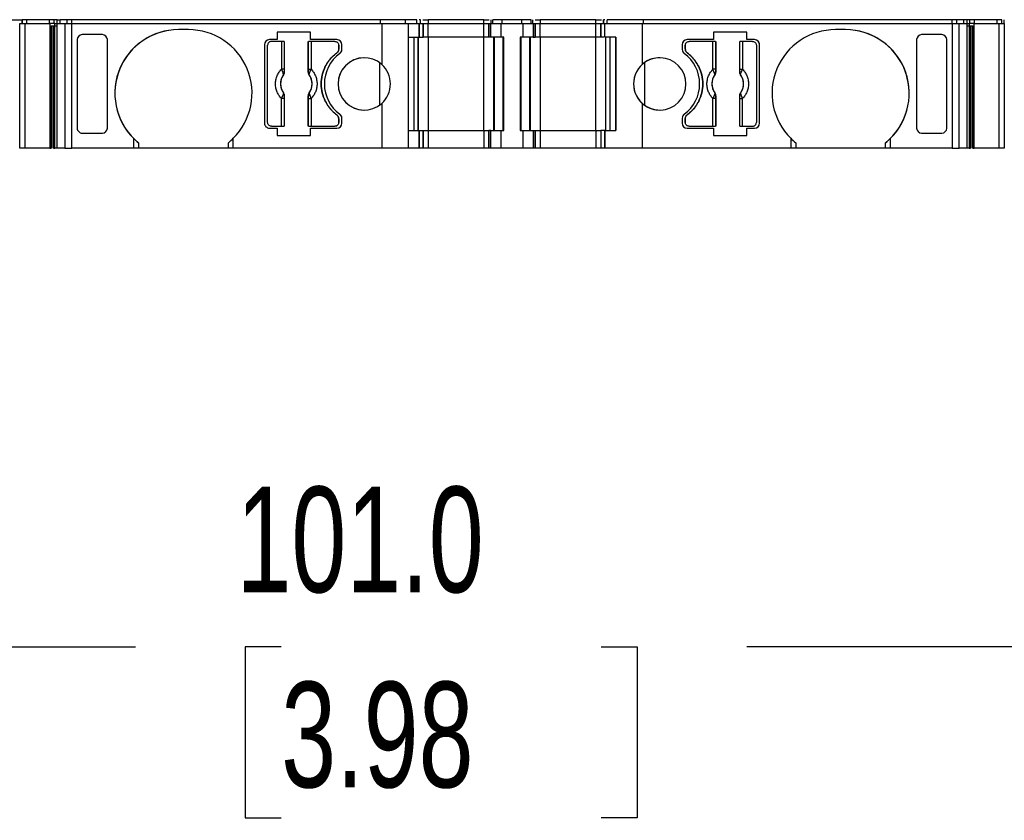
# Model space of a CAD drawing. Header units: millimetres. Extents: x 13 to 546, y 13 to 419.
# Tile 4 of 11: x 167 to 207, y 314 to 346. Entities that reach past the tile are written whole.
import ezdxf

# ---------------------------------------------------------------- set-up
doc = ezdxf.new("R2010")
doc.units = ezdxf.units.MM
doc.header["$LTSCALE"] = 2
doc.linetypes.add('SLD-Solid', pattern=[0])
doc.layers.add('DIMENSIONS', color=140, linetype='SLD-Solid', lineweight=25)
doc.styles.add('SLDTEXTSTYLE0', font='TXT', dxfattribs={"width": 0.7})
doc.dimstyles.new('SLDDIMSTYLE2', dxfattribs={"dimtxt": 4.316016, "dimasz": 6.604, "dimexe": 0, "dimexo": 0.0625, "dimgap": 1.079004, "dimtad": 0, "dimtih": 1, "dimtoh": 1, "dimrnd": 1e-09, "dimzin": 4, "dimdsep": 46, "dimtxsty": 'SLDTEXTSTYLE0', "dimsah": 1, "dimcen": 0.09, "dimadec": 0, "dimazin": 1, "dimtfac": 1, "dimtofl": 0, "dimtmove": 0, "dimatfit": 3, "dimfxl": 0, "dimfrac": 2, "dimtolj": 1, "dimtzin": 12, "dimarcsym": 0})

# ---------------------------------------------------------------- blocks, each defined once
blk = doc.blocks.new('_D_4')
at = {"layer": 'DIMENSIONS'}
for p, q in [((140.321, 338.249), (140.321, 314.435)), ((241.347, 338.249), (241.347, 314.435)), ((140.321, 320.785), (171.844, 320.785)), ((177.691, 320.785), (176.242, 320.785)), ((176.242, 320.785), (176.242, 313.926)), ((190.517, 320.785), (191.966, 320.785)), ((191.966, 320.785), (191.966, 313.926)), ((241.347, 320.785), (196.364, 320.785)), ((176.242, 313.926), (177.691, 313.926)), ((191.966, 313.926), (190.517, 313.926))]:
    blk.add_line(p, q, dxfattribs=at)
for points in [[(140.321, 320.785), (146.925, 319.769), (146.925, 321.801)], [(241.347, 320.785), (234.743, 321.801), (234.743, 319.769)]]:
    blk.add_solid(points, dxfattribs=at)
at = {"layer": 'DIMENSIONS', "char_height": 4.2333, "attachment_point": 1, "style": 'SLDTEXTSTYLE0'}
for s, insert in [('101.0', (175.896, 327.209)), ('3.98', (177.691, 319.383))]:
    blk.add_mtext(s, dxfattribs=dict(at, insert=insert))

msp = doc.modelspace()

# ---------------------------------------------------------------- linework, layer by layer
for p, q in [((166.857, 345.939), (167.302, 345.939)), ((167.302, 345.789), (167.302, 345.939)), ((167.308, 345.939), (167.302, 345.939)), ((167.302, 345.939), (167.302, 345.789)), ((167.308, 345.789), (167.308, 345.939)), ((167.497, 345.939), (167.308, 345.939)), ((167.497, 345.789), (167.497, 345.939)), ((168.405, 345.939), (167.497, 345.939)), ((168.405, 345.789), (168.405, 345.939)), ((168.592, 345.939), (168.405, 345.939)), ((168.592, 345.789), (168.592, 345.939)), ((168.707, 345.939), (168.592, 345.939)), ((168.707, 345.789), (168.707, 345.939)), ((168.707, 345.939), (168.826, 345.939)), ((168.826, 345.789), (168.826, 345.939)), ((169.11, 345.939), (168.826, 345.939)), ((169.11, 345.789), (169.11, 345.939)), ((169.303, 345.939), (169.11, 345.939)), ((169.303, 345.789), (169.303, 345.939)), ((181.677, 345.939), (169.303, 345.939)), ((181.677, 345.789), (181.677, 345.939)), ((182.679, 345.939), (181.677, 345.939)), ((182.679, 345.789), (182.679, 345.939)), ((183.123, 345.939), (182.679, 345.939)), ((183.123, 345.789), (183.123, 345.939)), ((183.123, 345.789), (183.123, 345.939)), ((183.279, 345.789), (183.279, 345.939)), ((183.279, 345.789), (183.279, 345.939)), ((183.579, 345.939), (183.579, 345.789)), ((185.811, 345.939), (183.579, 345.939)), ((185.811, 345.789), (185.811, 345.939)), ((186.111, 345.789), (186.111, 345.939)), ((186.111, 345.789), (186.111, 345.939)), ((186.17, 345.789), (186.17, 345.939)), ((186.553, 345.939), (186.17, 345.939)), ((186.553, 345.789), (186.553, 345.939)), ((187.337, 345.939), (186.553, 345.939)), ((187.337, 345.789), (187.337, 345.939)), ((187.72, 345.939), (187.337, 345.939)), ((187.72, 345.789), (187.72, 345.939)), ((187.779, 345.789), (187.779, 345.939)), ((187.779, 345.789), (187.779, 345.939)), ((188.079, 345.939), (188.079, 345.789)), ((190.311, 345.939), (188.079, 345.939)), ((190.311, 345.789), (190.311, 345.939)), ((190.611, 345.789), (190.611, 345.939)), ((190.611, 345.939), (190.611, 345.789)), ((190.767, 345.789), (190.767, 345.939)), ((192.213, 345.939), (190.767, 345.939)), ((190.767, 345.789), (190.767, 345.939)), ((192.213, 345.789), (192.213, 345.939)), ((204.587, 345.939), (192.213, 345.939)), ((204.587, 345.789), (204.587, 345.939)), ((204.781, 345.789), (204.781, 345.939)), ((205.064, 345.939), (204.781, 345.939)), ((205.064, 345.789), (205.064, 345.939)), ((205.183, 345.939), (205.183, 345.789)), ((205.298, 345.789), (205.298, 345.939)), ((205.443, 345.939), (205.298, 345.939)), ((205.485, 345.939), (205.443, 345.939)), ((205.485, 345.789), (205.485, 345.939)), ((206.393, 345.939), (205.485, 345.939)), ((206.393, 345.789), (206.393, 345.939)), ((206.582, 345.939), (206.393, 345.939)), ((206.582, 345.789), (206.582, 345.939)), ((206.589, 345.789), (206.589, 345.939)), ((206.589, 345.789), (206.589, 345.939)), ((206.67, 345.939), (206.67, 345.789)), ((167.212, 340.789), (167.212, 345.789)), ((167.212, 345.789), (167.419, 345.789)), ((167.419, 345.789), (167.419, 340.789)), ((167.419, 345.789), (168.415, 345.789)), ((168.415, 345.789), (168.415, 340.789)), ((168.473, 345.789), (168.415, 345.789)), ((168.618, 345.789), (168.473, 345.789)), ((168.473, 345.689), (168.618, 345.689)), ((168.473, 340.789), (168.473, 345.689)), ((168.495, 345.689), (168.495, 340.789)), ((168.566, 345.689), (168.566, 340.789)), ((168.609, 340.789), (168.609, 345.689)), ((168.618, 345.689), (168.618, 345.789)), ((168.618, 345.789), (168.711, 345.789)), ((168.618, 345.689), (168.711, 345.689)), ((168.711, 340.789), (168.711, 345.789)), ((168.711, 345.789), (169.013, 345.789)), ((169.013, 345.789), (169.013, 340.789)), ((169.013, 345.789), (169.303, 345.789)), ((169.303, 345.789), (181.722, 345.789)), ((169.303, 340.789), (169.303, 345.789)), ((173.972, 345.539), (173.572, 345.539)), ((177.527, 345.439), (177.527, 345.139)), ((178.868, 345.439), (177.527, 345.439)), ((177.527, 345.439), (177.527, 345.139)), ((177.527, 345.439), (177.527, 345.439)), ((178.868, 345.139), (178.868, 345.439)), ((181.722, 345.789), (181.722, 344.147)), ((181.722, 345.789), (182.779, 345.789)), ((182.779, 345.789), (182.779, 340.789)), ((182.779, 345.789), (183.223, 345.789)), ((183.223, 345.239), (183.223, 345.789)), ((183.223, 345.789), (183.223, 345.239)), ((183.223, 345.789), (183.223, 345.789)), ((183.223, 345.789), (183.379, 345.789)), ((183.279, 345.789), (183.279, 345.803)), ((183.379, 345.239), (183.379, 345.789)), ((183.379, 345.789), (183.379, 345.239)), ((183.379, 345.789), (183.379, 345.789)), ((183.379, 345.239), (183.379, 345.789)), ((183.379, 345.789), (183.379, 345.789)), ((183.379, 345.789), (183.579, 345.789)), ((183.579, 345.239), (183.579, 345.789)), ((183.579, 345.789), (185.811, 345.789)), ((185.811, 345.239), (185.811, 345.789)), ((185.811, 345.789), (186.011, 345.789)), ((186.011, 345.789), (186.011, 345.239)), ((186.011, 345.789), (186.099, 345.789)), ((186.011, 345.239), (186.011, 345.789)), ((186.011, 345.789), (186.011, 345.789)), ((186.099, 345.239), (186.099, 345.789)), ((186.099, 345.789), (186.511, 345.789)), ((186.511, 345.239), (186.511, 345.789)), ((186.511, 345.789), (187.379, 345.789)), ((187.379, 345.789), (187.379, 345.239)), ((187.379, 345.789), (187.791, 345.789)), ((187.791, 345.789), (187.791, 345.239)), ((187.791, 345.789), (187.879, 345.789)), ((187.879, 345.239), (187.879, 345.789)), ((187.879, 345.789), (187.879, 345.239)), ((187.879, 345.789), (187.879, 345.789)), ((187.879, 345.789), (188.079, 345.789)), ((188.079, 345.239), (188.079, 345.789)), ((188.079, 345.789), (190.311, 345.789)), ((190.311, 345.239), (190.311, 345.789)), ((190.311, 345.789), (190.511, 345.789)), ((190.511, 345.789), (190.511, 345.239)), ((190.511, 345.789), (190.667, 345.789)), ((190.511, 345.789), (190.511, 345.239)), ((190.511, 345.239), (190.511, 345.789)), ((190.667, 345.239), (190.667, 345.789)), ((190.667, 345.789), (192.169, 345.789)), ((190.667, 345.239), (190.667, 345.789)), ((190.667, 345.789), (190.667, 345.789)), ((192.169, 345.789), (204.587, 345.789)), ((192.169, 345.789), (192.169, 344.147)), ((196.364, 345.439), (195.023, 345.439)), ((195.023, 345.439), (195.023, 345.139)), ((196.364, 345.139), (196.364, 345.439)), ((200.319, 345.539), (199.919, 345.539)), ((204.587, 345.789), (204.587, 340.789)), ((204.587, 345.789), (204.877, 345.789)), ((204.877, 340.789), (204.877, 345.789)), ((204.877, 345.789), (205.179, 345.789)), ((205.179, 345.789), (205.179, 340.789)), ((205.179, 345.789), (205.272, 345.789)), ((205.179, 345.689), (205.272, 345.689)), ((205.272, 345.789), (205.272, 345.689)), ((205.417, 345.789), (205.272, 345.789)), ((205.272, 345.689), (205.417, 345.689)), ((205.281, 345.689), (205.281, 340.789)), ((205.324, 340.789), (205.324, 345.689)), ((205.395, 340.789), (205.395, 345.689)), ((205.475, 345.789), (205.417, 345.789)), ((205.417, 345.689), (205.417, 340.789)), ((205.475, 340.789), (205.475, 345.789)), ((205.475, 345.789), (206.471, 345.789)), ((206.471, 340.789), (206.471, 345.789)), ((206.471, 345.789), (206.678, 345.789)), ((206.678, 345.789), (206.678, 340.789)), ((169.513, 345.139), (169.513, 341.59)), ((169.513, 345.139), (169.513, 341.59)), ((170.522, 345.339), (169.713, 345.339)), ((170.722, 341.59), (170.722, 345.139)), ((177.527, 345.139), (177.222, 345.139)), ((177.705, 345.064), (177.297, 345.064)), ((177.705, 345.064), (177.705, 343.951)), ((177.805, 345.064), (177.805, 343.951)), ((177.814, 345.064), (177.814, 343.841)), ((178.779, 343.841), (178.779, 345.064)), ((178.789, 343.951), (178.789, 345.064)), ((179.922, 345.139), (178.868, 345.139)), ((178.888, 345.064), (178.888, 343.951)), ((179.847, 345.064), (178.888, 345.064)), ((179.847, 345.064), (179.847, 345.064)), ((182.779, 345.239), (183.223, 345.239)), ((183.023, 341.489), (183.023, 345.239)), ((183.023, 341.489), (183.023, 345.239)), ((183.179, 345.239), (183.179, 341.489)), ((183.179, 341.489), (183.179, 345.239)), ((183.223, 345.239), (183.223, 345.239)), ((183.223, 345.239), (183.379, 345.239)), ((183.579, 345.239), (183.379, 345.239)), ((183.579, 345.239), (183.579, 341.489)), ((185.811, 345.239), (183.579, 345.239)), ((185.811, 341.489), (185.811, 345.239)), ((186.011, 345.239), (185.811, 345.239)), ((186.511, 345.239), (186.099, 345.239)), ((186.211, 341.489), (186.211, 345.239)), ((186.211, 345.239), (186.211, 341.489)), ((186.241, 341.489), (186.241, 345.239)), ((186.611, 345.239), (186.511, 345.239)), ((186.594, 341.489), (186.594, 345.239)), ((186.611, 341.489), (186.611, 345.239)), ((186.611, 341.489), (186.611, 345.239)), ((186.611, 345.239), (186.611, 345.239)), ((187.279, 345.239), (187.279, 341.489)), ((187.379, 345.239), (187.279, 345.239)), ((187.296, 345.239), (187.296, 341.489)), ((187.791, 345.239), (187.379, 345.239)), ((187.649, 345.239), (187.649, 341.489)), ((187.679, 345.239), (187.679, 341.489)), ((187.679, 341.489), (187.679, 345.239)), ((187.791, 345.239), (187.879, 345.239)), ((188.079, 345.239), (187.879, 345.239)), ((188.079, 345.239), (188.079, 341.489)), ((190.311, 345.239), (188.079, 345.239)), ((190.311, 341.489), (190.311, 345.239)), ((190.511, 345.239), (190.311, 345.239)), ((191.111, 345.239), (190.667, 345.239)), ((190.667, 345.239), (190.667, 345.239)), ((190.711, 341.489), (190.711, 345.239)), ((190.867, 345.239), (190.867, 341.489)), ((190.867, 345.239), (190.867, 341.489)), ((191.111, 341.489), (191.111, 345.239)), ((191.111, 345.239), (191.111, 341.489)), ((195.023, 345.139), (193.969, 345.139)), ((195.002, 345.064), (194.044, 345.064)), ((195.002, 343.951), (195.002, 345.064)), ((195.102, 345.064), (195.102, 343.951)), ((195.111, 345.064), (195.111, 343.841)), ((196.076, 343.841), (196.076, 345.064)), ((196.086, 343.951), (196.086, 345.064)), ((196.185, 345.064), (196.185, 343.951)), ((196.594, 345.064), (196.185, 345.064)), ((196.669, 345.139), (196.364, 345.139)), ((203.169, 345.139), (203.169, 341.59)), ((204.177, 345.339), (203.369, 345.339)), ((204.377, 341.59), (204.377, 345.139)), ((204.377, 341.59), (204.377, 345.139)), ((177.022, 344.939), (177.022, 341.789)), ((177.022, 344.939), (177.022, 344.939)), ((177.022, 344.939), (177.022, 341.789)), ((177.147, 341.814), (177.147, 344.914)), ((179.997, 344.764), (179.997, 344.914)), ((179.997, 344.914), (179.997, 344.914)), ((179.997, 344.914), (179.997, 344.764)), ((179.997, 344.764), (179.997, 344.764)), ((180.122, 344.739), (180.122, 344.939)), ((193.769, 344.939), (193.769, 344.739)), ((193.894, 344.914), (193.894, 344.764)), ((193.894, 344.764), (193.894, 344.914)), ((196.744, 344.914), (196.744, 341.814)), ((196.869, 341.789), (196.869, 344.939)), ((196.869, 344.939), (196.869, 344.939)), ((196.869, 341.789), (196.869, 344.939)), ((179.917, 344.604), (179.917, 344.604)), ((177.805, 343.951), (177.705, 343.951)), ((177.807, 343.843), (177.814, 343.841)), ((178.779, 343.841), (178.786, 343.843)), ((178.789, 343.951), (178.888, 343.951)), ((181.633, 344.218), (181.633, 342.511)), ((192.257, 344.218), (192.257, 342.511)), ((195.102, 343.951), (195.002, 343.951)), ((195.111, 343.841), (195.105, 343.843)), ((196.076, 343.841), (196.083, 343.843)), ((196.086, 343.951), (196.185, 343.951)), ((177.777, 343.727), (177.778, 343.727)), ((178.815, 343.727), (178.816, 343.727)), ((195.074, 343.727), (195.075, 343.727)), ((196.112, 343.727), (196.114, 343.727)), ((177.705, 341.664), (177.705, 342.778)), ((177.805, 342.778), (177.705, 342.778)), ((177.778, 343.002), (177.777, 343.001)), ((177.805, 342.778), (177.805, 341.664)), ((177.814, 342.888), (177.807, 342.886)), ((177.814, 342.888), (177.814, 341.664)), ((178.779, 341.664), (178.779, 342.888)), ((178.779, 342.888), (178.786, 342.886)), ((178.789, 341.664), (178.789, 342.778)), ((178.789, 342.778), (178.888, 342.778)), ((178.816, 343.001), (178.815, 343.002)), ((178.888, 342.778), (178.888, 341.664)), ((195.002, 341.664), (195.002, 342.778)), ((195.102, 342.778), (195.002, 342.778)), ((195.075, 343.002), (195.074, 343.001)), ((195.102, 342.778), (195.102, 341.664)), ((195.111, 342.888), (195.105, 342.886)), ((195.111, 342.888), (195.111, 341.664)), ((196.076, 341.664), (196.076, 342.888)), ((196.083, 342.886), (196.076, 342.888)), ((196.086, 341.664), (196.086, 342.778)), ((196.086, 342.778), (196.185, 342.778)), ((196.114, 343.001), (196.112, 343.002)), ((196.185, 341.664), (196.185, 342.778)), ((181.722, 342.582), (181.722, 340.789)), ((192.169, 342.582), (192.169, 340.789)), ((179.917, 342.124), (179.917, 342.124)), ((179.997, 341.814), (179.997, 341.964)), ((179.997, 341.964), (179.997, 341.964)), ((179.997, 341.964), (179.997, 341.814)), ((180.122, 341.789), (180.122, 341.99)), ((193.769, 341.99), (193.769, 341.789)), ((193.894, 341.964), (193.894, 341.814)), ((193.894, 341.814), (193.894, 341.964)), ((177.022, 341.789), (177.022, 341.789)), ((177.222, 341.589), (177.527, 341.589)), ((177.297, 341.664), (177.705, 341.664)), ((177.527, 341.589), (177.527, 341.289)), ((177.527, 341.589), (177.527, 341.289)), ((177.527, 341.589), (177.527, 341.589)), ((178.868, 341.289), (178.868, 341.589)), ((178.868, 341.589), (179.922, 341.589)), ((178.888, 341.664), (179.847, 341.664)), ((179.997, 341.814), (179.997, 341.814)), ((182.779, 341.489), (183.223, 341.489)), ((183.223, 340.789), (183.223, 341.489)), ((183.223, 341.489), (183.223, 340.789)), ((183.223, 341.489), (183.223, 341.489)), ((183.223, 341.489), (183.379, 341.489)), ((183.379, 340.789), (183.379, 341.489)), ((183.379, 341.489), (183.379, 340.789)), ((183.379, 341.489), (183.579, 341.489)), ((183.379, 340.856), (183.379, 341.489)), ((183.579, 341.489), (183.579, 340.789)), ((183.579, 341.489), (185.811, 341.489)), ((185.811, 341.489), (185.811, 340.789)), ((185.811, 341.489), (186.011, 341.489)), ((186.011, 341.489), (186.011, 340.789)), ((186.099, 341.489), (186.011, 341.489)), ((186.011, 340.789), (186.011, 341.489)), ((186.099, 340.789), (186.099, 341.489)), ((186.099, 341.489), (186.511, 341.489)), ((186.511, 340.789), (186.511, 341.489)), ((186.511, 341.489), (186.611, 341.489)), ((186.611, 341.489), (186.611, 341.489)), ((187.279, 341.489), (187.379, 341.489)), ((187.379, 341.489), (187.379, 340.789)), ((187.379, 341.489), (187.791, 341.489)), ((187.791, 341.489), (187.791, 340.789)), ((187.791, 341.489), (187.879, 341.489)), ((187.879, 340.789), (187.879, 341.489)), ((187.879, 341.489), (187.879, 340.789)), ((187.879, 341.489), (187.879, 341.489)), ((187.879, 341.489), (188.079, 341.489)), ((188.079, 341.489), (188.079, 340.789)), ((188.079, 341.489), (190.311, 341.489)), ((190.311, 341.489), (190.311, 340.789)), ((190.311, 341.489), (190.511, 341.489)), ((190.511, 341.489), (190.511, 340.789)), ((190.667, 341.489), (190.511, 341.489)), ((190.511, 341.489), (190.511, 340.789)), ((190.667, 341.489), (190.667, 340.789)), ((190.667, 341.489), (191.111, 341.489)), ((190.667, 340.789), (190.667, 341.489)), ((190.667, 341.489), (190.667, 341.489)), ((193.969, 341.589), (195.023, 341.589)), ((194.044, 341.664), (195.002, 341.664)), ((195.023, 341.589), (195.023, 341.289)), ((196.185, 341.664), (196.594, 341.664)), ((196.364, 341.289), (196.364, 341.589)), ((196.364, 341.589), (196.669, 341.589)), ((196.869, 341.789), (196.869, 341.789)), ((169.713, 341.389), (170.522, 341.389)), ((171.772, 341.183), (171.772, 340.789)), ((175.772, 340.789), (175.772, 341.183)), ((177.527, 341.289), (178.868, 341.289)), ((195.023, 341.289), (196.364, 341.289)), ((198.119, 341.183), (198.119, 340.789)), ((202.119, 340.789), (202.119, 341.183)), ((203.369, 341.389), (204.177, 341.389)), ((167.419, 340.789), (167.212, 340.789)), ((168.415, 340.789), (167.419, 340.789)), ((168.415, 340.789), (168.473, 340.789)), ((169.013, 340.789), (168.711, 340.789)), ((169.013, 340.789), (169.303, 340.789)), ((171.772, 340.789), (169.303, 340.789)), ((171.972, 340.789), (171.772, 340.789)), ((171.972, 341.004), (171.972, 340.789)), ((175.572, 340.789), (171.972, 340.789)), ((175.572, 340.789), (175.572, 341.004)), ((175.772, 340.789), (175.572, 340.789)), ((181.722, 340.789), (175.772, 340.789)), ((182.779, 340.789), (181.722, 340.789)), ((183.223, 340.789), (182.779, 340.789)), ((183.223, 340.789), (183.223, 340.789)), ((183.379, 340.789), (183.223, 340.789)), ((183.379, 340.789), (183.379, 340.789)), ((183.579, 340.789), (183.379, 340.789)), ((185.811, 340.789), (183.579, 340.789)), ((186.011, 340.789), (185.811, 340.789)), ((186.099, 340.789), (186.011, 340.789)), ((186.011, 340.789), (186.011, 340.789)), ((186.511, 340.789), (186.099, 340.789)), ((187.379, 340.789), (186.511, 340.789)), ((187.791, 340.789), (187.379, 340.789)), ((187.879, 340.789), (187.791, 340.789)), ((187.879, 340.789), (187.879, 340.789)), ((188.079, 340.789), (187.879, 340.789)), ((190.311, 340.789), (188.079, 340.789)), ((190.511, 340.789), (190.311, 340.789)), ((190.667, 340.789), (190.511, 340.789)), ((192.169, 340.789), (190.667, 340.789)), ((190.667, 340.789), (190.667, 340.789)), ((198.119, 340.789), (192.169, 340.789)), ((198.319, 340.789), (198.119, 340.789)), ((198.319, 341.004), (198.319, 340.789)), ((201.919, 340.789), (198.319, 340.789)), ((201.919, 340.789), (201.919, 341.004)), ((202.119, 340.789), (201.919, 340.789)), ((204.587, 340.789), (202.119, 340.789)), ((204.587, 340.789), (204.877, 340.789)), ((205.179, 340.789), (204.877, 340.789)), ((205.417, 340.789), (205.475, 340.789)), ((206.471, 340.789), (205.475, 340.789)), ((206.678, 340.789), (206.471, 340.789))]:
    msp.add_line(p, q)
for centre, radius, start, end in [((173.572, 342.989), 2.55, 90, 225.0991), ((173.572, 342.989), 2.55, 90, 231.1376), ((173.972, 342.989), 2.55, 314.9009, 90), ((199.919, 342.989), 2.55, 90, 225.0991), ((200.319, 342.989), 2.55, 314.9009, 90), ((200.319, 342.989), 2.55, 308.8623, 90), ((177.222, 344.939), 0.2, 90, 180), ((177.222, 344.939), 0.2, 90, 180), ((179.922, 344.939), 0.2, 0, 89.9998), ((193.969, 344.939), 0.2, 90, 180), ((196.669, 344.939), 0.2, 0, 90), ((179.922, 344.739), 0.2, 306.0319, 0), ((193.969, 344.739), 0.2, 180, 233.9681), ((180.922, 343.364), 1.5, 126.0319, 233.9681), ((181.022, 343.364), 1.05, 48.1905, 311.8095), ((181.022, 343.364), 1.05, 90, 270), ((192.869, 343.364), 1.05, 228.1899, 131.8102), ((192.869, 343.364), 1.05, 90, 125.5977), ((192.969, 343.364), 1.5, 306.0319, 53.9681), ((177.743, 343.858), 0.066, 289.9615, 346.8945), ((178.85, 343.858), 0.066, 193.1054, 250.0385), ((181.022, 343.364), 1.05, 311.8095, 48.1905), ((192.869, 343.364), 1.05, 125.5977, 234.4023), ((192.869, 343.364), 1.05, 131.8102, 228.1899), ((195.04, 343.858), 0.066, 289.9615, 346.8945), ((196.147, 343.858), 0.066, 193.1055, 250.0385), ((178.297, 343.364), 0.634, 145.0833, 214.9167), ((178.297, 343.364), 0.634, 325.0833, 34.9167), ((195.594, 343.364), 0.634, 145.0833, 214.9167), ((195.594, 343.364), 0.634, 325.0833, 34.9167), ((177.743, 342.871), 0.066, 13.1055, 70.0385), ((178.85, 342.871), 0.066, 109.9615, 166.8946), ((195.04, 342.871), 0.066, 13.1055, 70.0385), ((196.147, 342.871), 0.066, 109.9615, 166.8945), ((192.869, 343.364), 1.05, 234.4023, 270), ((179.922, 341.99), 0.2, 0, 53.9679), ((193.969, 341.99), 0.2, 126.0319, 180), ((177.222, 341.789), 0.2, 180, 270.0003), ((177.222, 341.789), 0.2, 180, 270.0002), ((179.922, 341.789), 0.2, 270, 0), ((193.969, 341.789), 0.2, 180, 270), ((196.669, 341.789), 0.2, 270, 0), ((196.669, 341.789), 0.2, 270, 0), ((173.572, 342.989), 2.55, 225.0991, 231.1376), ((173.972, 342.989), 2.55, 308.8623, 314.9009), ((199.919, 342.989), 2.55, 225.0991, 231.1376), ((200.319, 342.989), 2.55, 308.8623, 314.9009)]:
    msp.add_arc(centre, radius, start, end)
at = {"extrusion": (-1.26308e-07, 2.52529e-14, 1)}
msp.add_ellipse((169.713, 345.139), major_axis=(0, -0.201), ratio=0.996195, start_param=3.141599, end_param=4.712395, dxfattribs=at)
at = {"extrusion": (-1.26308e-07, -1.01391e-14, 1)}
msp.add_ellipse((170.522, 345.139), major_axis=(0, -0.201), ratio=0.996195, start_param=1.570802, end_param=3.141598, dxfattribs=at)
at = {"extrusion": (9.93101e-08, -1.46442e-14, 1)}
for centre, start_param, end_param in [((203.369, 345.139), 3.141592, 4.712388), ((204.177, 345.139), 1.570796, 3.141592)]:
    msp.add_ellipse(centre, major_axis=(0, -0.201), ratio=0.996195, start_param=start_param, end_param=end_param, dxfattribs=at)
at = {"extrusion": (-1.26308e-07, -2.52529e-14, 1)}
msp.add_ellipse((169.713, 341.59), major_axis=(0, 0.201), ratio=0.996195, start_param=1.57079, end_param=3.141587, dxfattribs=at)
at = {"extrusion": (-1.26308e-07, 1.01391e-14, 1)}
msp.add_ellipse((170.522, 341.59), major_axis=(0, 0.201), ratio=0.996195, start_param=3.141587, end_param=4.712382, dxfattribs=at)
at = {"extrusion": (9.93101e-08, 1.46442e-14, 1)}
for centre, start_param, end_param in [((203.369, 341.59), 1.570797, 3.141593), ((204.177, 341.59), 3.141593, 4.712389)]:
    msp.add_ellipse(centre, major_axis=(0, 0.201), ratio=0.996195, start_param=start_param, end_param=end_param, dxfattribs=at)
for points, knots in [([(183.279, 345.939), (183.276, 345.939), (183.271, 345.939), (183.247, 345.939), (183.224, 345.939), (183.219, 345.939)], [0, 0, 0, 0, 0.429924, 0.859848, 1, 1, 1, 1]), ([(183.375, 345.939), (183.403, 345.939), (183.463, 345.939), (183.539, 345.939), (183.579, 345.939)], [0, 0, 0, 0, 0.4785731, 1, 1, 1, 1]), ([(185.811, 345.939), (185.85, 345.939), (185.927, 345.939), (186.005, 345.939), (186.028, 345.939), (186.03, 345.939)], [0, 0, 0, 0, 0.474989, 0.949978, 1, 1, 1, 1]), ([(187.875, 345.939), (187.903, 345.939), (187.963, 345.939), (188.039, 345.939), (188.079, 345.939)], [0, 0, 0, 0, 0.478574, 1, 1, 1, 1]), ([(190.311, 345.939), (190.35, 345.939), (190.427, 345.939), (190.505, 345.939), (190.528, 345.939), (190.53, 345.939)], [0, 0, 0, 0, 0.47499, 0.949979, 1, 1, 1, 1]), ([(190.671, 345.939), (190.666, 345.939), (190.643, 345.939), (190.619, 345.939), (190.614, 345.939), (190.611, 345.939)], [0, 0, 0, 0, 0.140151, 0.570076, 1, 1, 1, 1]), ([(204.781, 345.939), (204.769, 345.939), (204.744, 345.939), (204.675, 345.939), (204.631, 345.939), (204.587, 345.939)], [0, 0, 0, 0, 0.5, 0.5, 1, 1, 1, 1]), ([(205.183, 345.939), (205.18, 345.939), (205.174, 345.939), (205.157, 345.939), (205.13, 345.939), (205.092, 345.939), (205.056, 345.939), (205.039, 345.939)], [0, 0, 0, 0, 0.167102, 0.331946, 0.500386, 0.749443, 1, 1, 1, 1]), ([(177.297, 345.064), (177.283, 345.063), (177.257, 345.062), (177.221, 345.046), (177.185, 345.018), (177.152, 344.974), (177.149, 344.934), (177.147, 344.914)], [0, 0, 0, 0, 0.168224, 0.331133, 0.500763, 0.749586, 1, 1, 1, 1]), ([(177.805, 345.064), (177.802, 345.064), (177.791, 345.064), (177.754, 345.064), (177.73, 345.064), (177.705, 345.064)], [0, 0, 0, 0, 0.5, 0.5, 1, 1, 1, 1]), ([(178.888, 345.064), (178.863, 345.064), (178.839, 345.064), (178.802, 345.064), (178.791, 345.064), (178.789, 345.064)], [0, 0, 0, 0, 0.5, 0.5, 1, 1, 1, 1]), ([(179.847, 345.064), (179.886, 345.064), (179.925, 345.048), (179.98, 344.993), (179.997, 344.954), (179.997, 344.914)], [0, 0, 0, 0, 0.5, 0.5, 1, 1, 1, 1]), ([(179.847, 345.064), (179.86, 345.063), (179.886, 345.062), (179.923, 345.046), (179.958, 345.018), (179.991, 344.974), (179.995, 344.934), (179.997, 344.914)], [0, 0, 0, 0, 0.168224, 0.3311335, 0.500763, 0.7495865, 1, 1, 1, 1]), ([(186.099, 345.239), (186.09, 345.239), (186.073, 345.239), (186.051, 345.239), (186.031, 345.239), (186.015, 345.239), (186.013, 345.239), (186.011, 345.239)], [0, 0, 0, 0, 0.166556, 0.332331, 0.500193, 0.749367, 1, 1, 1, 1]), ([(190.627, 345.239), (190.618, 345.239), (190.588, 345.239), (190.551, 345.239), (190.518, 345.239), (190.514, 345.239), (190.511, 345.239)], [0, 0, 0, 0, 0.109821, 0.406548, 0.703274, 1, 1, 1, 1]), ([(193.894, 344.914), (193.894, 344.954), (193.91, 344.993), (193.965, 345.048), (194.004, 345.064), (194.044, 345.064)], [0, 0, 0, 0, 0.5, 0.5, 1, 1, 1, 1]), ([(193.894, 344.914), (193.894, 344.928), (193.896, 344.954), (193.912, 344.99), (193.94, 345.026), (193.984, 345.058), (194.024, 345.062), (194.044, 345.064)], [0, 0, 0, 0, 0.168224, 0.331133, 0.500763, 0.749586, 1, 1, 1, 1]), ([(195.102, 345.064), (195.099, 345.064), (195.088, 345.064), (195.051, 345.064), (195.027, 345.064), (195.002, 345.064)], [0, 0, 0, 0, 0.5, 0.5, 1, 1, 1, 1]), ([(196.185, 345.064), (196.161, 345.064), (196.136, 345.064), (196.099, 345.064), (196.088, 345.064), (196.086, 345.064)], [0, 0, 0, 0, 0.5, 0.5, 1, 1, 1, 1]), ([(196.594, 345.064), (196.633, 345.064), (196.672, 345.048), (196.727, 344.993), (196.744, 344.954), (196.744, 344.914)], [0, 0, 0, 0, 0.5, 0.5, 1, 1, 1, 1]), ([(196.869, 344.939), (196.868, 344.953), (196.867, 344.979), (196.855, 345.016), (196.836, 345.051), (196.803, 345.091), (196.748, 345.131), (196.695, 345.137), (196.669, 345.139)], [0, 0, 0, 0, 0.12725, 0.249812, 0.372751, 0.501086, 0.749808, 1, 1, 1, 1]), ([(179.997, 344.764), (179.996, 344.749), (179.994, 344.718), (179.977, 344.674), (179.952, 344.635), (179.928, 344.614), (179.917, 344.604)], [0, 0, 0, 0, 0.249233, 0.499959, 0.749241, 1, 1, 1, 1]), ([(193.894, 344.764), (193.895, 344.749), (193.897, 344.718), (193.913, 344.674), (193.938, 344.635), (193.962, 344.614), (193.974, 344.604)], [0, 0, 0, 0, 0.249233, 0.499959, 0.749241, 1, 1, 1, 1]), ([(193.974, 344.604), (193.962, 344.614), (193.938, 344.635), (193.913, 344.674), (193.897, 344.718), (193.895, 344.749), (193.894, 344.764)], [0, 0, 0, 0, 0.249233, 0.499959, 0.749241, 1, 1, 1, 1]), ([(179.917, 342.124), (179.885, 342.149), (179.822, 342.199), (179.735, 342.281), (179.655, 342.37), (179.582, 342.464), (179.517, 342.565), (179.421, 342.74), (179.323, 343.005), (179.283, 343.364), (179.323, 343.724), (179.434, 344.026), (179.578, 344.266), (179.731, 344.452), (179.854, 344.553), (179.917, 344.604)], [0, 0, 0, 0, 0.042112, 0.083729, 0.125101, 0.166484, 0.208132, 0.250294, 0.375098, 0.50009, 0.624895, 0.749887, 0.833557, 0.916248, 1, 1, 1, 1]), ([(179.917, 344.604), (179.885, 344.579), (179.822, 344.53), (179.735, 344.447), (179.655, 344.359), (179.582, 344.264), (179.517, 344.164), (179.421, 343.989), (179.323, 343.724), (179.283, 343.364), (179.323, 343.005), (179.434, 342.702), (179.578, 342.462), (179.731, 342.276), (179.854, 342.175), (179.917, 342.124)], [0, 0, 0, 0, 0.042112, 0.083729, 0.125101, 0.166484, 0.208132, 0.250294, 0.375098, 0.50009, 0.624895, 0.749887, 0.833557, 0.916248, 1, 1, 1, 1]), ([(193.974, 344.604), (194.005, 344.579), (194.068, 344.53), (194.155, 344.447), (194.235, 344.359), (194.308, 344.264), (194.373, 344.164), (194.469, 343.989), (194.567, 343.724), (194.607, 343.364), (194.567, 343.005), (194.456, 342.702), (194.312, 342.462), (194.159, 342.276), (194.036, 342.175), (193.974, 342.124)], [0, 0, 0, 0, 0.042112, 0.083729, 0.125101, 0.166484, 0.208132, 0.250294, 0.375098, 0.50009, 0.624895, 0.749887, 0.833557, 0.916248, 1, 1, 1, 1]), ([(193.974, 342.124), (194.005, 342.149), (194.068, 342.199), (194.155, 342.281), (194.235, 342.37), (194.308, 342.464), (194.373, 342.565), (194.469, 342.74), (194.567, 343.005), (194.607, 343.364), (194.567, 343.724), (194.456, 344.026), (194.312, 344.266), (194.159, 344.452), (194.036, 344.553), (193.974, 344.604)], [0, 0, 0, 0, 0.042112, 0.083729, 0.125101, 0.166484, 0.208132, 0.250294, 0.375098, 0.50009, 0.624895, 0.749887, 0.833557, 0.916248, 1, 1, 1, 1]), ([(177.705, 342.778), (177.687, 342.797), (177.651, 342.835), (177.605, 342.897), (177.564, 342.964), (177.517, 343.062), (177.474, 343.195), (177.458, 343.364), (177.474, 343.534), (177.525, 343.691), (177.601, 343.834), (177.67, 343.912), (177.705, 343.951)], [0, 0, 0, 0, 0.06027, 0.120056, 0.179893, 0.240314, 0.370015, 0.500128, 0.629829, 0.759943, 0.879871, 1, 1, 1, 1]), ([(177.807, 343.843), (177.807, 343.827), (177.806, 343.785), (177.788, 343.749), (177.777, 343.727)], [0, 0, 0, 0, 0.389276, 1, 1, 1, 1]), ([(177.805, 343.951), (177.805, 343.931), (177.805, 343.892), (177.807, 343.859), (177.807, 343.843)], [0, 0, 0, 0, 0.521485, 1, 1, 1, 1]), ([(178.786, 343.843), (178.786, 343.853), (178.787, 343.874), (178.788, 343.911), (178.788, 343.937), (178.789, 343.951)], [0, 0, 0, 0, 0.3172218, 0.6450837, 1, 1, 1, 1]), ([(178.816, 343.727), (178.81, 343.739), (178.798, 343.76), (178.789, 343.793), (178.786, 343.82), (178.786, 343.836), (178.786, 343.843)], [0, 0, 0, 0, 0.332097, 0.61117, 0.833934, 1, 1, 1, 1]), ([(178.888, 343.951), (178.906, 343.932), (178.942, 343.894), (178.988, 343.831), (179.029, 343.765), (179.076, 343.667), (179.119, 343.534), (179.135, 343.365), (179.119, 343.195), (179.068, 343.037), (178.992, 342.894), (178.923, 342.817), (178.888, 342.778)], [0, 0, 0, 0, 0.06027, 0.120056, 0.179893, 0.240314, 0.370015, 0.500128, 0.629829, 0.759943, 0.879871, 1, 1, 1, 1]), ([(195.002, 342.778), (194.984, 342.797), (194.948, 342.835), (194.902, 342.897), (194.861, 342.964), (194.814, 343.062), (194.772, 343.195), (194.755, 343.364), (194.771, 343.534), (194.822, 343.691), (194.898, 343.834), (194.967, 343.912), (195.002, 343.951)], [0, 0, 0, 0, 0.0602697, 0.1200562, 0.1798933, 0.2403137, 0.3700145, 0.5001284, 0.6298294, 0.7599435, 0.879871, 1, 1, 1, 1]), ([(195.063, 343.796), (195.059, 343.805), (195.049, 343.826), (195.033, 343.864), (195.017, 343.907), (195.007, 343.936), (195.002, 343.951)], [0, 0, 0, 0, 0.220475, 0.499075, 0.748119, 1, 1, 1, 1]), ([(195.105, 343.843), (195.104, 343.827), (195.103, 343.785), (195.085, 343.749), (195.074, 343.727)], [0, 0, 0, 0, 0.389276, 1, 1, 1, 1]), ([(195.102, 343.951), (195.102, 343.931), (195.102, 343.892), (195.104, 343.859), (195.105, 343.843)], [0, 0, 0, 0, 0.5214849, 1, 1, 1, 1]), ([(196.083, 343.843), (196.083, 343.853), (196.084, 343.874), (196.085, 343.911), (196.086, 343.937), (196.086, 343.951)], [0, 0, 0, 0, 0.317222, 0.645084, 1, 1, 1, 1]), ([(196.114, 343.727), (196.107, 343.739), (196.095, 343.76), (196.086, 343.793), (196.083, 343.82), (196.083, 343.836), (196.083, 343.843)], [0, 0, 0, 0, 0.332097, 0.61117, 0.833934, 1, 1, 1, 1]), ([(196.185, 343.951), (196.203, 343.932), (196.239, 343.894), (196.285, 343.831), (196.326, 343.765), (196.373, 343.667), (196.416, 343.534), (196.432, 343.365), (196.416, 343.195), (196.365, 343.037), (196.29, 342.894), (196.22, 342.817), (196.185, 342.778)], [0, 0, 0, 0, 0.06027, 0.120056, 0.179893, 0.240314, 0.370015, 0.500128, 0.629829, 0.759943, 0.879871, 1, 1, 1, 1]), ([(177.778, 343.727), (177.764, 343.705), (177.736, 343.662), (177.704, 343.591), (177.681, 343.519), (177.667, 343.442), (177.662, 343.358), (177.669, 343.266), (177.692, 343.171), (177.727, 343.082), (177.761, 343.029), (177.778, 343.002)], [0, 0, 0, 0, 0.101069, 0.200103, 0.298615, 0.398141, 0.500173, 0.626627, 0.756016, 0.877292, 1, 1, 1, 1]), ([(177.777, 343.727), (177.778, 343.732), (177.781, 343.742), (177.778, 343.76), (177.773, 343.778), (177.768, 343.79), (177.766, 343.796)], [0, 0, 0, 0, 0.306881, 0.575882, 0.806979, 1, 1, 1, 1]), ([(177.814, 343.841), (177.813, 343.827), (177.812, 343.8), (177.799, 343.761), (177.785, 343.738), (177.778, 343.727)], [0, 0, 0, 0, 0.335719, 0.664281, 1, 1, 1, 1]), ([(178.815, 343.727), (178.808, 343.738), (178.794, 343.761), (178.781, 343.8), (178.78, 343.827), (178.779, 343.841)], [0, 0, 0, 0, 0.3357194, 0.6642806, 1, 1, 1, 1]), ([(178.815, 343.002), (178.829, 343.024), (178.857, 343.067), (178.889, 343.137), (178.912, 343.21), (178.926, 343.286), (178.931, 343.371), (178.924, 343.463), (178.901, 343.557), (178.866, 343.647), (178.832, 343.7), (178.815, 343.727)], [0, 0, 0, 0, 0.101069, 0.200103, 0.298615, 0.398141, 0.500173, 0.626627, 0.756016, 0.877292, 1, 1, 1, 1]), ([(195.075, 343.727), (195.061, 343.705), (195.033, 343.662), (195.001, 343.591), (194.978, 343.519), (194.964, 343.442), (194.959, 343.358), (194.966, 343.266), (194.989, 343.171), (195.024, 343.082), (195.058, 343.029), (195.075, 343.002)], [0, 0, 0, 0, 0.1010688, 0.2001027, 0.2986146, 0.398141, 0.5001727, 0.6266273, 0.7560165, 0.877292, 1, 1, 1, 1]), ([(195.074, 343.727), (195.075, 343.732), (195.078, 343.742), (195.075, 343.76), (195.07, 343.778), (195.065, 343.79), (195.063, 343.796)], [0, 0, 0, 0, 0.306881, 0.575882, 0.806979, 1, 1, 1, 1]), ([(195.111, 343.841), (195.11, 343.827), (195.109, 343.8), (195.097, 343.761), (195.082, 343.738), (195.075, 343.727)], [0, 0, 0, 0, 0.335719, 0.664281, 1, 1, 1, 1]), ([(196.112, 343.727), (196.105, 343.738), (196.091, 343.761), (196.078, 343.8), (196.077, 343.827), (196.076, 343.841)], [0, 0, 0, 0, 0.335719, 0.664281, 1, 1, 1, 1]), ([(196.112, 343.002), (196.126, 343.024), (196.154, 343.067), (196.186, 343.137), (196.209, 343.21), (196.223, 343.286), (196.228, 343.371), (196.221, 343.463), (196.198, 343.557), (196.163, 343.647), (196.129, 343.7), (196.112, 343.727)], [0, 0, 0, 0, 0.101069, 0.200103, 0.298615, 0.398141, 0.500173, 0.626627, 0.756016, 0.877292, 1, 1, 1, 1]), ([(177.777, 343.001), (177.783, 342.99), (177.795, 342.969), (177.804, 342.936), (177.808, 342.909), (177.807, 342.893), (177.807, 342.886)], [0, 0, 0, 0, 0.332097, 0.61117, 0.833934, 1, 1, 1, 1]), ([(177.778, 343.002), (177.785, 342.99), (177.799, 342.967), (177.812, 342.928), (177.813, 342.901), (177.814, 342.888)], [0, 0, 0, 0, 0.335719, 0.664281, 1, 1, 1, 1]), ([(177.807, 342.886), (177.807, 342.876), (177.806, 342.855), (177.805, 342.817), (177.805, 342.791), (177.805, 342.778)], [0, 0, 0, 0, 0.317222, 0.645084, 1, 1, 1, 1]), ([(178.779, 342.888), (178.78, 342.901), (178.781, 342.928), (178.794, 342.967), (178.808, 342.99), (178.815, 343.002)], [0, 0, 0, 0, 0.335719, 0.664281, 1, 1, 1, 1]), ([(178.786, 342.886), (178.786, 342.902), (178.787, 342.944), (178.805, 342.98), (178.816, 343.001)], [0, 0, 0, 0, 0.389276, 1, 1, 1, 1]), ([(178.789, 342.778), (178.788, 342.798), (178.788, 342.837), (178.786, 342.87), (178.786, 342.886)], [0, 0, 0, 0, 0.521485, 1, 1, 1, 1]), ([(178.816, 343.001), (178.815, 342.996), (178.812, 342.986), (178.815, 342.968), (178.82, 342.95), (178.825, 342.938), (178.827, 342.933)], [0, 0, 0, 0, 0.306881, 0.575882, 0.806979, 1, 1, 1, 1]), ([(178.827, 342.933), (178.832, 342.924), (178.841, 342.903), (178.857, 342.864), (178.873, 342.821), (178.883, 342.792), (178.888, 342.778)], [0, 0, 0, 0, 0.220475, 0.499075, 0.748119, 1, 1, 1, 1]), ([(195.074, 343.001), (195.08, 342.99), (195.092, 342.969), (195.101, 342.936), (195.105, 342.909), (195.105, 342.893), (195.105, 342.886)], [0, 0, 0, 0, 0.332097, 0.61117, 0.833934, 1, 1, 1, 1]), ([(195.075, 343.002), (195.082, 342.99), (195.097, 342.967), (195.109, 342.928), (195.11, 342.901), (195.111, 342.888)], [0, 0, 0, 0, 0.335719, 0.664281, 1, 1, 1, 1]), ([(195.105, 342.886), (195.104, 342.876), (195.103, 342.855), (195.102, 342.817), (195.102, 342.791), (195.102, 342.778)], [0, 0, 0, 0, 0.3172218, 0.6450837, 1, 1, 1, 1]), ([(196.076, 342.888), (196.077, 342.901), (196.078, 342.928), (196.091, 342.967), (196.105, 342.99), (196.112, 343.002)], [0, 0, 0, 0, 0.335719, 0.664281, 1, 1, 1, 1]), ([(196.083, 342.886), (196.083, 342.902), (196.084, 342.944), (196.102, 342.98), (196.114, 343.001)], [0, 0, 0, 0, 0.389276, 1, 1, 1, 1]), ([(196.086, 342.778), (196.086, 342.798), (196.085, 342.837), (196.084, 342.87), (196.083, 342.886)], [0, 0, 0, 0, 0.5214849, 1, 1, 1, 1]), ([(196.114, 343.001), (196.112, 342.996), (196.109, 342.986), (196.112, 342.968), (196.117, 342.95), (196.122, 342.938), (196.124, 342.933)], [0, 0, 0, 0, 0.306881, 0.575882, 0.806979, 1, 1, 1, 1]), ([(179.997, 341.964), (179.996, 341.98), (179.994, 342.011), (179.977, 342.054), (179.952, 342.094), (179.928, 342.114), (179.917, 342.124)], [0, 0, 0, 0, 0.2492334, 0.4999587, 0.7492415, 1, 1, 1, 1]), ([(179.917, 342.124), (179.928, 342.114), (179.952, 342.094), (179.977, 342.055), (179.994, 342.011), (179.996, 341.98), (179.997, 341.964)], [0, 0, 0, 0, 0.2492334, 0.4999587, 0.7492415, 1, 1, 1, 1]), ([(193.894, 341.964), (193.895, 341.98), (193.897, 342.011), (193.913, 342.054), (193.938, 342.094), (193.962, 342.114), (193.974, 342.124)], [0, 0, 0, 0, 0.249233, 0.499959, 0.749241, 1, 1, 1, 1]), ([(177.297, 341.664), (177.257, 341.664), (177.218, 341.68), (177.163, 341.736), (177.147, 341.775), (177.147, 341.814)], [0, 0, 0, 0, 0.5, 0.5, 1, 1, 1, 1]), ([(177.705, 341.664), (177.73, 341.664), (177.754, 341.664), (177.791, 341.664), (177.802, 341.664), (177.805, 341.664)], [0, 0, 0, 0, 0.5, 0.5, 1, 1, 1, 1]), ([(178.789, 341.664), (178.791, 341.664), (178.802, 341.664), (178.839, 341.664), (178.863, 341.664), (178.888, 341.664)], [0, 0, 0, 0, 0.5, 0.5, 1, 1, 1, 1]), ([(179.997, 341.814), (179.997, 341.775), (179.98, 341.736), (179.925, 341.68), (179.886, 341.664), (179.847, 341.664)], [0, 0, 0, 0, 0.5, 0.5, 1, 1, 1, 1]), ([(179.997, 341.814), (179.996, 341.801), (179.994, 341.775), (179.978, 341.738), (179.95, 341.702), (179.906, 341.67), (179.866, 341.666), (179.847, 341.664)], [0, 0, 0, 0, 0.168224, 0.3311335, 0.500763, 0.7495865, 1, 1, 1, 1]), ([(194.044, 341.664), (194.004, 341.664), (193.965, 341.68), (193.91, 341.736), (193.894, 341.775), (193.894, 341.814)], [0, 0, 0, 0, 0.5, 0.5, 1, 1, 1, 1]), ([(194.044, 341.664), (194.03, 341.665), (194.004, 341.667), (193.968, 341.683), (193.932, 341.711), (193.9, 341.755), (193.896, 341.795), (193.894, 341.814)], [0, 0, 0, 0, 0.168224, 0.331133, 0.500763, 0.749586, 1, 1, 1, 1]), ([(195.002, 341.664), (195.027, 341.664), (195.051, 341.664), (195.088, 341.664), (195.099, 341.664), (195.102, 341.664)], [0, 0, 0, 0, 0.5, 0.5, 1, 1, 1, 1]), ([(196.086, 341.664), (196.088, 341.664), (196.099, 341.664), (196.136, 341.664), (196.161, 341.664), (196.185, 341.664)], [0, 0, 0, 0, 0.5, 0.5, 1, 1, 1, 1]), ([(196.594, 341.664), (196.607, 341.665), (196.633, 341.667), (196.67, 341.683), (196.706, 341.711), (196.738, 341.755), (196.742, 341.795), (196.744, 341.814)], [0, 0, 0, 0, 0.168224, 0.331133, 0.500763, 0.749586, 1, 1, 1, 1]), ([(168.711, 340.789), (168.702, 340.789), (168.67, 340.789), (168.632, 340.789), (168.617, 340.789), (168.609, 340.789)], [0, 0, 0, 0, 0.17371, 0.586855, 1, 1, 1, 1]), ([(205.281, 340.789), (205.273, 340.789), (205.258, 340.789), (205.22, 340.789), (205.188, 340.789), (205.179, 340.789)], [0, 0, 0, 0, 0.413144, 0.826289, 1, 1, 1, 1])]:
    msp.add_open_spline(points, degree=3, knots=knots)
for points in [[(205.298, 345.939), (205.241, 345.939), (205.195, 345.939), (205.183, 345.939)], [(206.589, 345.939), (206.589, 345.939), (206.586, 345.939), (206.582, 345.939)], [(179.997, 344.764), (179.997, 344.702), (179.966, 344.641), (179.917, 344.604)], [(177.705, 343.951), (177.724, 343.895), (177.746, 343.838), (177.766, 343.796)], [(178.827, 343.796), (178.847, 343.838), (178.869, 343.895), (178.888, 343.951)], [(196.124, 343.796), (196.144, 343.838), (196.166, 343.895), (196.185, 343.951)], [(178.816, 343.727), (178.81, 343.743), (178.813, 343.765), (178.827, 343.796)], [(196.114, 343.727), (196.107, 343.743), (196.11, 343.765), (196.124, 343.796)], [(177.766, 342.933), (177.746, 342.891), (177.724, 342.834), (177.705, 342.778)], [(177.777, 343.001), (177.783, 342.986), (177.78, 342.963), (177.766, 342.933)], [(195.063, 342.933), (195.043, 342.891), (195.021, 342.834), (195.002, 342.778)], [(195.074, 343.001), (195.08, 342.986), (195.077, 342.963), (195.063, 342.933)], [(196.185, 342.778), (196.166, 342.834), (196.144, 342.891), (196.124, 342.933)], [(193.894, 341.964), (193.894, 342.026), (193.924, 342.087), (193.974, 342.124)], [(168.566, 340.789), (168.587, 340.789), (168.605, 340.789), (168.609, 340.789)], [(205.281, 340.789), (205.286, 340.789), (205.303, 340.789), (205.324, 340.789)]]:
    msp.add_open_spline(points, degree=3)

# ---------------------------------------------------------------- dimensions: what is measured, and where the dimension line sits
at = {"layer": 'DIMENSIONS'}
dim = msp.add_linear_dim(base=(241.347, 320.785), p1=(140.321, 340.789), p2=(241.347, 340.789), angle=360, dimstyle='SLDDIMSTYLE2', dxfattribs=at)
dim.commit()
dim.dimension.update_dxf_attribs({"geometry": '_D_4', "text_midpoint": (184.104, 320.785), "dimtype": 160})

doc.saveas('drawing.dxf')
